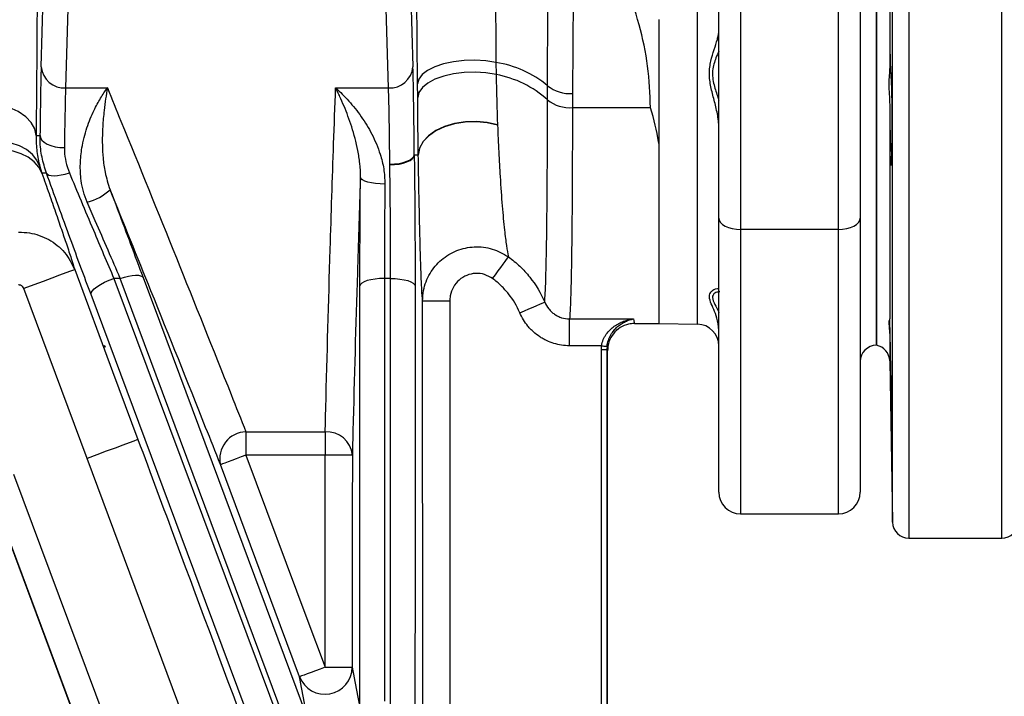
# Model space of a CAD drawing. Header units: millimetres. Extents: x 1803 to 4040, y 1425 to 4760.
# Tile 4 of 16: x 2397 to 2760, y 1638 to 1887. Entities that reach past the tile are written whole.
import ezdxf

# ---------------------------------------------------------------- set-up
doc = ezdxf.new("R2010")
doc.units = ezdxf.units.MM
doc.header["$LTSCALE"] = 2

msp = doc.modelspace()

# ---------------------------------------------------------------- linework, layer by layer
at = {"color": 8, "linetype": 'Continuous', "lineweight": 25}
for p, q in [((2724.38, 2153.21), (2724.38, 1696.44)), ((2758.59, 1696.44), (2758.59, 2151.71)), ((2718.38, 1702.33), (2718.38, 2148.54)), ((2646.63, 1775.19), (2646.63, 1988.82)), ((2662.49, 1810.05), (2662.49, 1705.44)), ((2698.49, 1705.44), (2698.49, 1810.05)), ((2717.35, 1771.42), (2717.35, 1761.65))]:
    msp.add_line(p, q, dxfattribs=at)
at = {"color": 7, "linetype": 'Continuous', "lineweight": 25}
for p, q in [((2712.49, 2083.44), (2712.49, 1767.44)), ((2706.49, 2010.34), (2706.49, 1814.24)), ((2698.49, 1810.05), (2698.49, 2006.14)), ((2717.35, 1981.16), (2717.35, 1869.71)), ((2539.08, 1966.97), (2541.9, 1869.81)), ((2532.9, 1862.1), (2530.08, 1959.26)), ((2654.49, 1814.24), (2654.49, 1950.39)), ((2662.49, 1946.2), (2662.49, 1810.05)), ((2405.07, 1869.81), (2407.08, 1939.04)), ((2416.08, 1931.33), (2414.07, 1862.1)), ((2712.49, 1767.44), (2712.49, 1925.44)), ((2601.05, 1915.98), (2600.6, 1860.03)), ((2632.49, 1775.44), (2632.49, 1887.17)), ((2572.45, 1871.46), (2572.51, 1867.01)), ((2543.64, 1858.58), (2543.59, 1863.56)), ((2591.42, 1857.67), (2591.43, 1862.92)), ((2414.07, 1862.1), (2429.43, 1862.1)), ((2513.46, 1862.1), (2532.9, 1862.1)), ((2600.6, 1860.03), (2600.58, 1854.85)), ((2717.35, 1855.94), (2717.35, 1777.13)), ((2600.58, 1854.85), (2629.34, 1854.85)), ((2573.02, 1848.48), (2573.03, 1848.42)), ((2632.49, 1775.44), (2632.49, 1841.26)), ((2543.87, 1837.37), (2543.87, 1837.5)), ((2718.13, 1838.84), (2717.71, 1838.84)), ((2533.39, 1833.8), (2533.39, 1834.05)), ((2404.58, 1833.25), (2405.35, 1830.72)), ((2654.49, 1713.44), (2654.49, 1814.24)), ((2706.49, 1814.24), (2706.49, 1713.44)), ((2698.49, 1810.05), (2662.49, 1810.05)), ((2434.17, 1792), (2431.86, 1792)), ((2494.67, 1629.72), (2434.17, 1792)), ((2533.69, 1792), (2531.38, 1792)), ((2421.95, 1725.78), (2398.69, 1788.27)), ((2599.53, 1777.13), (2623.07, 1777.13)), ((2599.53, 1767.25), (2599.53, 1777.13)), ((2717.35, 1777.13), (2717.32, 1777.06)), ((2623.49, 1775.44), (2632.49, 1775.44)), ((2632.49, 1775.44), (2646.63, 1775.19)), ((2428.6, 1766.79), (2428.43, 1767.29)), ((2428.43, 1767.29), (2428.6, 1766.79)), ((2428.43, 1767.29), (2428.43, 1767.29)), ((2611.35, 1767.25), (2599.53, 1767.25)), ((2611.28, 1626.62), (2611.28, 1765.9)), ((2611.28, 1765.9), (2613.28, 1765.9)), ((2613.34, 1767.02), (2613.28, 1765.9)), ((2613.28, 1765.9), (2613.28, 1626.62)), ((2613.49, 1755.44), (2613.49, 1765.44)), ((2717.35, 1761.65), (2718.38, 1702.33)), ((2613.49, 1626.68), (2613.49, 1755.44)), ((2480.44, 1735.58), (2509.6, 1735.58)), ((2480.44, 1735.58), (2480.44, 1727.02)), ((2509.6, 1735.58), (2509.6, 1727.02)), ((2509.6, 1727.02), (2480.44, 1727.02)), ((2394.93, 1720.03), (2446.06, 1582.93)), ((2436.62, 1579.41), (2385.5, 1716.51)), ((2436.69, 1579.44), (2385.56, 1716.54)), ((2662.49, 1705.44), (2698.49, 1705.44)), ((2724.38, 1696.44), (2758.59, 1696.44))]:
    msp.add_line(p, q, dxfattribs=at)
at = {"color": 7, "linetype": 'Continuous', "lineweight": 25, "flags": 128}
for points in [[(2572.45, 1871.46), (2568.68, 1872.05), (2564.71, 1872.3), (2560.7, 1872.19), (2556.79, 1871.74), (2553.17, 1870.95), (2549.96, 1869.87), (2547.31, 1868.53), (2545.32, 1866.99), (2544.06, 1865.31), (2543.59, 1863.56)], [(2572.51, 1867.01), (2568.74, 1867.64), (2564.77, 1867.91), (2560.75, 1867.8), (2556.85, 1867.31), (2553.22, 1866.48), (2550.01, 1865.32), (2547.36, 1863.89), (2545.36, 1862.24), (2544.1, 1860.45), (2543.64, 1858.58)], [(2403.19, 1844.59), (2402.71, 1847.01), (2401.43, 1849.33), (2399.38, 1851.48), (2396.66, 1853.37), (2393.35, 1854.93), (2389.58, 1856.1), (2385.5, 1856.84), (2381.26, 1857.12)], [(2573.02, 1848.48), (2569.25, 1849.35), (2565.25, 1849.74), (2561.19, 1849.62), (2557.25, 1849.01), (2553.57, 1847.92), (2550.33, 1846.4), (2547.63, 1844.52), (2545.61, 1842.35), (2544.34, 1839.98), (2543.87, 1837.5)], [(2573.03, 1848.42), (2569.24, 1849.28), (2565.24, 1849.66), (2561.18, 1849.54), (2557.23, 1848.91), (2553.56, 1847.82), (2550.31, 1846.29), (2547.62, 1844.4), (2545.6, 1842.22), (2544.33, 1839.85), (2543.87, 1837.37)], [(2403.19, 1844.59), (2403.67, 1844.57), (2404.6, 1844.54), (2404.65, 1844.54)], [(2404.65, 1844.54), (2404.84, 1843.69), (2405.37, 1842.87), (2406.21, 1842.11), (2407.33, 1841.45), (2408.69, 1840.9), (2410.23, 1840.48), (2411.9, 1840.22), (2413.64, 1840.13)], [(2404.58, 1833.25), (2403.51, 1835.57), (2401.87, 1837.65), (2399.7, 1839.42), (2397.05, 1840.83), (2394.02, 1841.84), (2390.68, 1842.43), (2387.14, 1842.57), (2383.49, 1842.26)], [(2405.35, 1830.72), (2404.17, 1832.95), (2402.47, 1834.92), (2400.3, 1836.58), (2397.71, 1837.88), (2394.78, 1838.78), (2391.58, 1839.27), (2388.2, 1839.32), (2384.72, 1838.94)], [(2533.39, 1834.05), (2535.13, 1834.13), (2536.8, 1834.34), (2538.34, 1834.66), (2539.7, 1835.1), (2540.82, 1835.63), (2541.66, 1836.23), (2542.19, 1836.88), (2542.39, 1837.56)], [(2533.39, 1833.8), (2535.13, 1833.88), (2536.81, 1834.1), (2538.35, 1834.43), (2539.71, 1834.87), (2540.83, 1835.4), (2541.67, 1836), (2542.2, 1836.65), (2542.39, 1837.32)], [(2542.39, 1837.56), (2543.31, 1837.52), (2543.87, 1837.5)], [(2543.87, 1837.37), (2543, 1837.34), (2542.39, 1837.32)], [(2407.01, 1830.76), (2405.78, 1830.73), (2405.35, 1830.72)], [(2407.01, 1830.76), (2407.35, 1830.34), (2407.94, 1830.03), (2408.78, 1829.85), (2409.84, 1829.79), (2411.08, 1829.87), (2412.46, 1830.07), (2413.93, 1830.4), (2415.46, 1830.84)], [(2531.58, 1826.71), (2529.84, 1826.77), (2528.17, 1826.92), (2526.63, 1827.16), (2525.27, 1827.46), (2524.15, 1827.83), (2523.31, 1828.25), (2522.78, 1828.7), (2522.59, 1829.16)], [(2654.49, 1814.24), (2654.64, 1813.42), (2655.1, 1812.64), (2655.83, 1811.91), (2656.83, 1811.28), (2658.04, 1810.75), (2659.42, 1810.37), (2660.93, 1810.13), (2662.49, 1810.05)], [(2698.49, 1810.05), (2700.05, 1810.13), (2701.55, 1810.37), (2702.93, 1810.75), (2704.14, 1811.28), (2705.14, 1811.91), (2705.88, 1812.64), (2706.33, 1813.42), (2706.49, 1814.24)], [(2571.24, 1791.96), (2572.28, 1793.38), (2573.28, 1794.76), (2574.23, 1796.05), (2575.08, 1797.22), (2575.8, 1798.22), (2576.39, 1799.02), (2576.81, 1799.6), (2577.06, 1799.94)], [(2417.44, 1795.25), (2417.03, 1795.09), (2415.93, 1794.68), (2414.18, 1794.03), (2411.85, 1793.17), (2409.02, 1792.11), (2405.8, 1790.92), (2402.32, 1789.62), (2398.69, 1788.27)], [(2417.44, 1795.25), (2431.39, 1757.76), (2440.69, 1732.76)], [(2423.42, 1786.09), (2423.44, 1786.68), (2423.82, 1787.38), (2424.55, 1788.15), (2425.59, 1788.97), (2426.91, 1789.8), (2428.44, 1790.61), (2430.11, 1791.35), (2431.86, 1792)], [(2431.86, 1792), (2489.05, 1638.75), (2546.23, 1485.48), (2551.11, 1472.4)], [(2434.17, 1792), (2435.7, 1792.47), (2437.17, 1792.83), (2438.55, 1793.07), (2439.79, 1793.19), (2440.84, 1793.18), (2441.67, 1793.03), (2442.27, 1792.77), (2442.59, 1792.38)], [(2442.59, 1792.38), (2448.6, 1776.26), (2472.64, 1711.76), (2503.09, 1630.09)], [(2531.38, 1792), (2529.65, 1791.95), (2527.98, 1791.79), (2526.43, 1791.54), (2525.07, 1791.2), (2523.95, 1790.78), (2523.11, 1790.3), (2522.58, 1789.78), (2522.39, 1789.24)], [(2531.38, 1792), (2531.4, 1714.25), (2531.41, 1636.49)], [(2533.64, 1537.6), (2533.66, 1664.8), (2533.69, 1792)], [(2533.69, 1792), (2535.42, 1791.95), (2537.1, 1791.79), (2538.64, 1791.54), (2540, 1791.2), (2541.12, 1790.78), (2541.96, 1790.3), (2542.49, 1789.78), (2542.69, 1789.24)], [(2522.41, 1633.72), (2522.41, 1650.83), (2522.4, 1719.25), (2522.39, 1789.24)], [(2542.69, 1789.24), (2542.68, 1772.14), (2542.67, 1703.72), (2542.65, 1619.27), (2542.64, 1534.83)], [(2537.79, 1479.56), (2531.77, 1495.68), (2507.71, 1560.17), (2465.57, 1673.13), (2423.42, 1786.09)], [(2555.44, 1783.7), (2553.5, 1783.7), (2551.65, 1783.7), (2549.93, 1783.7), (2548.42, 1783.7), (2547.18, 1783.7), (2546.24, 1783.69), (2545.66, 1783.69), (2545.44, 1783.69)], [(2545.54, 1534.85), (2545.54, 1554.85), (2545.51, 1634.85), (2545.44, 1783.69)], [(2555.44, 1783.7), (2555.5, 1659.27), (2555.54, 1534.85)], [(2581.22, 1779.4), (2582.93, 1780.13), (2584.58, 1780.83), (2586.11, 1781.49), (2587.47, 1782.07), (2588.61, 1782.56), (2589.5, 1782.94), (2590.1, 1783.2), (2590.39, 1783.32)], [(2611.35, 1767.25), (2611.73, 1767.2), (2612.1, 1767.16), (2612.44, 1767.13), (2612.74, 1767.09), (2612.99, 1767.06), (2613.17, 1767.04), (2613.29, 1767.03), (2613.34, 1767.02)], [(2440.69, 1732.76), (2440.29, 1732.61), (2439.19, 1732.2), (2437.44, 1731.55), (2435.11, 1730.68), (2432.28, 1729.63), (2429.06, 1728.43), (2425.57, 1727.13), (2421.95, 1725.78)], [(2508.66, 1492.93), (2467.11, 1604.48), (2421.95, 1725.78)], [(2480.44, 1727.02), (2478.63, 1726.34), (2476.88, 1725.69), (2475.28, 1725.09), (2473.86, 1724.56), (2472.7, 1724.12), (2471.82, 1723.8), (2471.27, 1723.59), (2471.07, 1723.52)], [(2480.44, 1727.02), (2502.87, 1666.95), (2509.57, 1649.01)], [(2509.57, 1649.01), (2509.57, 1654.34), (2509.6, 1727.02)], [(2519.6, 1727.01), (2519.39, 1727.01), (2518.8, 1727.01), (2517.87, 1727.01), (2516.62, 1727.01), (2515.11, 1727.01), (2513.4, 1727.01), (2511.54, 1727.01), (2509.6, 1727.02)], [(2519.6, 1727.01), (2519.59, 1707.01), (2519.57, 1649)], [(2500.2, 1645.51), (2493.2, 1664.25), (2471.07, 1723.52)], [(2509.57, 1649.01), (2507.75, 1648.33), (2506.01, 1647.68), (2504.4, 1647.08), (2502.98, 1646.55), (2501.82, 1646.11), (2500.94, 1645.79), (2500.4, 1645.58), (2500.2, 1645.51)], [(2509.57, 1649.01), (2511.5, 1649.01), (2513.36, 1649.01), (2515.08, 1649), (2516.59, 1649), (2517.84, 1649), (2518.77, 1649), (2519.35, 1649), (2519.57, 1649)]]:
    msp.add_lwpolyline(points, dxfattribs=at)
at = {"color": 7, "linetype": 'Continuous', "lineweight": 25}
for centre, radius, start, end in [((2413.56, 1870.61), 8.52, 185.3511, 273.4675), ((2533.42, 1870.61), 8.52, 266.5334, 354.6479), ((2566.74, 1833.39), 38.49, 50.106, 81.4654), ((2330.87, 1849.91), 387.43, 357.5841, 3.1718), ((2565.89, 1829.79), 37.8, 47.5198, 79.9119), ((2599.73, 1873.27), 13.26, 231.2452, 273.7799), ((2599.63, 1868.04), 13.22, 231.6141, 274.1404), ((2417.78, 1837.82), 18.24, 283.3811, 313.8591), ((2646.49, 1767.19), 8, 0, 89), ((2712.49, 1761.44), 6, 90, 180), ((2711.35, 1761.55), 6, 1, 79.0726), ((2480.71, 1725.71), 9.88, 91.5391, 192.8093), ((2510.19, 1726.15), 9.45, 5.2273, 93.5599), ((2662.49, 1713.44), 8, 180, 270), ((2698.49, 1713.44), 8, 270, 0), ((2724.38, 1702.44), 6, 181, 270), ((2758.59, 1702.44), 6, 270, 359), ((2509.56, 1649.03), 10, 200.6086, 359.8397)]:
    msp.add_arc(centre, radius, start, end, dxfattribs=at)
for centre, major_axis, ratio, start_param, end_param in [((2405.69, 1810.7), (0, 69), 0.017455, 0.541982, 1.058174), ((2541.28, 1810.7), (0, 69), 0.017455, 5.112176, 5.741203), ((2414.69, 1810.7), (0, 60), 0.020073, 0.541982, 1.058174), ((2532.28, 1810.7), (0, 60), 0.020073, 5.112176, 5.741203), ((2623.49, 1925.44), (0, 150), 0.018619, 2.991024, 3.141593), ((2613.49, 1925.44), (0, 160), 0.017455, 3.065209, 3.140502)]:
    msp.add_ellipse(centre, major_axis=major_axis, ratio=ratio, start_param=start_param, end_param=end_param, dxfattribs=at)
at = {"color": 8, "linetype": 'Continuous', "lineweight": 25}
for points, knots in [([(2403.51, 1968.99), (2403.51, 1968.62), (2403.54, 1963.26), (2403.59, 1952.4), (2403.63, 1936.61), (2403.63, 1920.6), (2403.61, 1904.68), (2403.55, 1888.86), (2403.46, 1873.4), (2403.34, 1858.4), (2403.24, 1849.19), (2403.19, 1844.59)], [0, 0, 0, 0, 0.00916, 0.131964, 0.254377, 0.376791, 0.499596, 0.62201, 0.747865, 0.874145, 1, 1, 1, 1]), ([(2654.49, 1875.59), (2654.12, 1874.8), (2653.17, 1872.71), (2651.83, 1868.55), (2652.47, 1863.39), (2653.77, 1859.76), (2654.37, 1857.83), (2654.49, 1857.46)], [0, 0, 0, 0, 0.165734, 0.436617, 0.707327, 0.944183, 1, 1, 1, 1]), ([(2654.81, 1787.09), (2654.34, 1787.05), (2653.27, 1786.95), (2651.83, 1785.66), (2652.46, 1783.26), (2653.78, 1781.2), (2654.37, 1779.81), (2654.49, 1779.54)], [0, 0, 0, 0, 0.205665, 0.46398, 0.72213, 0.945063, 1, 1, 1, 1])]:
    msp.add_open_spline(points, degree=3, knots=knots, dxfattribs=at)
at = {"color": 7, "linetype": 'Continuous', "lineweight": 25}
for points, knots in [([(2571.61, 1971.22), (2571.82, 1949.94), (2572.16, 1916.67), (2572.37, 1883.44), (2572.45, 1871.46)], [0, 0, 0, 0, 0.639312, 1, 1, 1, 1]), ([(2543.59, 1863.56), (2543.49, 1875.55), (2543.21, 1908.8), (2542.93, 1942.08), (2542.75, 1963.36)], [0, 0, 0, 0, 0.36069, 1, 1, 1, 1]), ([(2591.43, 1862.92), (2591.45, 1868.83), (2591.53, 1887.56), (2591.61, 1906.28), (2591.67, 1919.11)], [0, 0, 0, 0, 0.315398, 1, 1, 1, 1]), ([(2629.34, 1854.85), (2629.14, 1859.95), (2628.72, 1870.22), (2625.35, 1885.64), (2620.26, 1901), (2615.52, 1910.97), (2613.14, 1915.98)], [0, 0, 0, 0, 0.241819, 0.487141, 0.742431, 1, 1, 1, 1]), ([(2632.49, 1841.26), (2632.49, 1842.76), (2632.49, 1850.81), (2632.49, 1862.51), (2632.49, 1876.26), (2632.49, 1883.58), (2632.49, 1887.24)], [0, 0, 0, 0, 0.102196, 0.548904, 0.774766, 1, 1, 1, 1]), ([(2654.49, 1847.47), (2654.49, 1849.18), (2654.26, 1850.88), (2653.77, 1853.43), (2653.58, 1854.27), (2653.18, 1855.95), (2652.97, 1856.78), (2652.34, 1859.25), (2651.9, 1860.89), (2651.4, 1863.35), (2651.26, 1864.16), (2651.07, 1865.78), (2651.01, 1866.59), (2651.01, 1868.18), (2651.06, 1868.97), (2651.26, 1870.51), (2651.39, 1871.27), (2651.89, 1873.47), (2652.33, 1874.87), (2653.18, 1877.52), (2653.6, 1878.77), (2654.09, 1880.53), (2654.23, 1881.1), (2654.43, 1882.19), (2654.49, 1882.71), (2654.49, 1883.19)], [0, 0, 0, 0, 0.125, 0.125, 0.1875, 0.1875, 0.25, 0.25, 0.375, 0.375, 0.4375, 0.4375, 0.5, 0.5, 0.5625, 0.5625, 0.625, 0.625, 0.75, 0.75, 0.875, 0.875, 0.9375, 0.9375, 1, 1, 1, 1]), ([(2717.5, 1874.51), (2717.47, 1874.19), (2717.41, 1873.55), (2717.37, 1871), (2717.35, 1869.71)], [0, 0, 0, 0, 0.494354, 1, 1, 1, 1]), ([(2717.71, 1871.34), (2717.68, 1872.38), (2717.61, 1874.24), (2717.55, 1874.34), (2717.53, 1874.39)], [0, 0, 0, 0, 0.5560618, 1, 1, 1, 1]), ([(2717.35, 1869.71), (2717.34, 1868.83), (2717.25, 1867.86), (2717.1, 1865.76), (2717.04, 1864.61), (2717.04, 1862.25), (2717.1, 1861.03), (2717.25, 1858.49), (2717.34, 1857.21), (2717.35, 1855.94)], [0, 0, 0, 0, 0.25, 0.25, 0.5, 0.5, 0.75, 0.75, 1, 1, 1, 1]), ([(2422, 1820.08), (2421.51, 1821.38), (2420.51, 1823.97), (2419.59, 1828.75), (2419.35, 1834.2), (2420.06, 1840.83), (2421.81, 1847.56), (2424.3, 1853.59), (2426.9, 1858.39), (2428.58, 1860.93), (2429.42, 1862.09), (2429.43, 1862.1)], [0, 0, 0, 0, 0.0780667, 0.1561991, 0.2771393, 0.3983113, 0.5660069, 0.7339706, 0.8663187, 0.998688, 1, 1, 1, 1]), ([(2429.43, 1862.1), (2429.43, 1862.09), (2429, 1859.57), (2428.32, 1855.04), (2427.67, 1847.88), (2427.5, 1841.97), (2427.81, 1836.32), (2428.48, 1830.79), (2429.74, 1826.83), (2430.42, 1824.67)], [0, 0, 0, 0, 0.0014124, 0.274755, 0.4456797, 0.6181241, 0.7368725, 0.8567834, 1, 1, 1, 1]), ([(2429.43, 1862.1), (2431.1, 1858.02), (2439.63, 1837.2), (2454.86, 1799.61), (2470.13, 1761.5), (2478.62, 1740.16), (2480.44, 1735.58)], [0, 0, 0, 0, 0.096746, 0.494139, 0.891532, 1, 1, 1, 1]), ([(2509.6, 1735.58), (2509.68, 1738.56), (2510.24, 1760.96), (2511.22, 1796.29), (2512.49, 1835.48), (2513.21, 1855.26), (2513.46, 1862.1)], [0, 0, 0, 0, 0.070706, 0.530945, 0.83777, 1, 1, 1, 1]), ([(2522.59, 1829.16), (2522.61, 1830.92), (2522.52, 1832.62), (2522.18, 1835.91), (2521.93, 1837.51), (2521.03, 1842.16), (2520.25, 1845.04), (2518.94, 1849.12), (2518.47, 1850.44), (2517.52, 1852.99), (2517.03, 1854.22), (2516.03, 1856.61), (2515.52, 1857.76), (2514.75, 1859.43), (2514.49, 1859.98), (2513.98, 1861.06), (2513.72, 1861.59), (2513.46, 1862.1)], [0, 0, 0, 0, 0.125, 0.125, 0.25, 0.25, 0.5, 0.5, 0.625, 0.625, 0.75, 0.75, 0.875, 0.875, 0.9375, 0.9375, 1, 1, 1, 1]), ([(2513.46, 1862.1), (2513.47, 1862.09), (2515.09, 1860.65), (2518.33, 1857.45), (2522.87, 1851.76), (2526.91, 1845.22), (2529.67, 1838.68), (2531.32, 1832.42), (2531.5, 1828.61), (2531.58, 1826.71)], [0, 0, 0, 0, 0.001401, 0.195734, 0.389989, 0.574737, 0.759104, 0.879692, 1, 1, 1, 1]), ([(2543.87, 1837.5), (2543.83, 1840.86), (2543.74, 1847.59), (2543.67, 1854.9), (2543.64, 1858.58)], [0, 0, 0, 0, 0.498118, 1, 1, 1, 1]), ([(2590.39, 1783.32), (2590.46, 1784.32), (2590.61, 1786.31), (2590.79, 1791), (2590.93, 1796.38), (2591.05, 1802.22), (2591.16, 1809), (2591.25, 1816.81), (2591.32, 1825.58), (2591.38, 1835.41), (2591.41, 1846.07), (2591.42, 1853.8), (2591.42, 1857.67)], [0, 0, 0, 0, 0.117293, 0.235975, 0.326464, 0.416953, 0.510072, 0.603191, 0.700732, 0.798273, 0.899137, 1, 1, 1, 1]), ([(2717.35, 1855.94), (2717.37, 1853.93), (2717.41, 1849.92), (2717.5, 1844.67), (2717.61, 1840.56), (2717.68, 1839.42), (2717.71, 1838.84)], [0, 0, 0, 0, 0.246479, 0.495003, 0.743559, 1, 1, 1, 1]), ([(2600.58, 1854.85), (2600.58, 1853.42), (2600.58, 1847.07), (2600.56, 1836.29), (2600.5, 1823.27), (2600.41, 1811.12), (2600.28, 1800.56), (2600.12, 1791.72), (2599.94, 1784.89), (2599.74, 1779.9), (2599.6, 1778.02), (2599.53, 1777.13)], [0, 0, 0, 0, 0.035002, 0.155732, 0.276847, 0.397577, 0.531119, 0.651866, 0.772997, 0.893743, 1, 1, 1, 1]), ([(2632.49, 1841.26), (2632.43, 1841.58), (2631.7, 1845.98), (2630.6, 1850.55), (2629.35, 1854.82), (2629.34, 1854.85)], [0, 0, 0, 0, 0.073316, 0.993234, 1, 1, 1, 1]), ([(2573.03, 1848.42), (2573.18, 1845.08), (2573.48, 1838.38), (2574.05, 1828.29), (2574.74, 1818.35), (2575.52, 1810.01), (2576.3, 1803.77), (2576.81, 1801.22), (2577.06, 1799.94)], [0, 0, 0, 0, 0.140381, 0.282165, 0.475696, 0.672879, 0.835401, 1, 1, 1, 1]), ([(2403.19, 1844.59), (2403.23, 1842.56), (2403.33, 1838.48), (2404.16, 1835), (2404.58, 1833.25)], [0, 0, 0, 0, 0.496596, 1, 1, 1, 1]), ([(2407.01, 1830.76), (2406.41, 1832.7), (2405.18, 1836.63), (2404.67, 1841.29), (2404.65, 1843.91), (2404.65, 1844.54)], [0, 0, 0, 0, 0.4248401, 0.8609648, 1, 1, 1, 1]), ([(2413.64, 1840.13), (2413.65, 1839.7), (2413.66, 1837.99), (2414.03, 1834.85), (2414.98, 1832.19), (2415.46, 1830.84)], [0, 0, 0, 0, 0.140271, 0.563115, 1, 1, 1, 1]), ([(2542.39, 1837.32), (2542.44, 1833.32), (2542.54, 1825.19), (2542.63, 1812.72), (2542.68, 1800.54), (2542.68, 1793.04), (2542.69, 1789.24)], [0, 0, 0, 0, 0.258495, 0.526274, 0.759751, 1, 1, 1, 1]), ([(2545.44, 1783.69), (2545.34, 1784.99), (2545.16, 1787.59), (2544.87, 1794.36), (2544.63, 1802), (2544.43, 1809.66), (2544.26, 1816.96), (2544.07, 1826.01), (2543.94, 1833.57), (2543.87, 1837.37)], [0, 0, 0, 0, 0.165971, 0.33435, 0.52535, 0.622788, 0.720227, 0.85939, 1, 1, 1, 1]), ([(2533.69, 1792), (2533.68, 1795.21), (2533.68, 1801.73), (2533.63, 1812.19), (2533.54, 1823.12), (2533.44, 1830.2), (2533.39, 1833.8)], [0, 0, 0, 0, 0.233501, 0.473772, 0.73224, 1, 1, 1, 1]), ([(2405.35, 1830.72), (2406.24, 1828.18), (2408.03, 1823.11), (2410.41, 1816.25), (2412.56, 1810.03), (2414.52, 1804.24), (2416.25, 1799.05), (2417.04, 1796.52), (2417.44, 1795.25)], [0, 0, 0, 0, 0.153354, 0.306702, 0.464353, 0.621998, 0.809956, 1, 1, 1, 1]), ([(2423.42, 1786.09), (2422.19, 1789.4), (2419.69, 1796.09), (2415.65, 1807.06), (2411.34, 1818.81), (2408.47, 1826.74), (2407.01, 1830.76)], [0, 0, 0, 0, 0.2264109, 0.4574382, 0.7248446, 1, 1, 1, 1]), ([(2415.46, 1830.84), (2416.87, 1827.44), (2419.75, 1820.54), (2424.03, 1810.39), (2428.11, 1800.76), (2430.61, 1794.94), (2431.86, 1792)], [0, 0, 0, 0, 0.267415, 0.542394, 0.768982, 1, 1, 1, 1]), ([(2522.59, 1829.16), (2522.55, 1828.17), (2522.15, 1816.5), (2521.15, 1785.43), (2520.23, 1752.37), (2519.68, 1729.99), (2519.6, 1727.01)], [0, 0, 0, 0, 0.0292644, 0.3427321, 0.9124697, 1, 1, 1, 1]), ([(2522.39, 1789.24), (2522.38, 1792.48), (2522.39, 1795.76), (2522.4, 1800.75), (2522.41, 1802.43), (2522.42, 1805.8), (2522.42, 1807.5), (2522.45, 1812.57), (2522.47, 1815.92), (2522.52, 1822.58), (2522.55, 1825.89), (2522.59, 1829.16)], [0, 0, 0, 0, 0.25, 0.25, 0.375, 0.375, 0.5, 0.5, 0.75, 0.75, 1, 1, 1, 1]), ([(2531.58, 1826.71), (2531.55, 1823.46), (2531.48, 1816.88), (2531.42, 1807.6), (2531.39, 1799.23), (2531.39, 1794.42), (2531.38, 1792)], [0, 0, 0, 0, 0.283146, 0.574506, 0.78559, 1, 1, 1, 1]), ([(2430.42, 1824.67), (2431.41, 1822.06), (2433.94, 1815.42), (2438.08, 1804.46), (2441.07, 1796.45), (2442.59, 1792.38)], [0, 0, 0, 0, 0.242047, 0.615613, 1, 1, 1, 1]), ([(2471.07, 1723.52), (2469.25, 1728.09), (2460.76, 1749.43), (2447.26, 1783.16), (2435.44, 1812.29), (2430.42, 1824.67)], [0, 0, 0, 0, 0.135635, 0.632546, 1, 1, 1, 1]), ([(2434.17, 1792), (2432.7, 1795.44), (2429.7, 1802.41), (2425.57, 1811.93), (2423, 1817.81), (2422, 1820.08)], [0, 0, 0, 0, 0.373668, 0.757852, 1, 1, 1, 1]), ([(2396.79, 1809.03), (2398.11, 1808.98), (2401.97, 1808.84), (2408.06, 1806.63), (2414.1, 1801.93), (2416.33, 1797.47), (2417.44, 1795.25)], [0, 0, 0, 0, 0.149102, 0.43222, 0.717266, 1, 1, 1, 1]), ([(2545.44, 1783.69), (2545.51, 1784.99), (2545.72, 1788.52), (2547.88, 1793.98), (2552.18, 1799.13), (2557.93, 1802.6), (2564.48, 1803.99), (2571.27, 1803.29), (2575.13, 1801.06), (2577.06, 1799.94)], [0, 0, 0, 0, 0.089527, 0.243112, 0.394432, 0.544685, 0.695663, 0.848138, 1, 1, 1, 1]), ([(2577.06, 1799.94), (2578.53, 1798.88), (2579.92, 1797.73), (2582.52, 1795.24), (2583.75, 1793.9), (2587.11, 1789.7), (2588.95, 1786.64), (2590.39, 1783.32)], [0, 0, 0, 0, 0.25, 0.25, 0.5, 0.5, 1, 1, 1, 1]), ([(2571.24, 1791.96), (2570.27, 1792.53), (2568.34, 1793.67), (2564.94, 1794.04), (2561.66, 1793.33), (2558.79, 1791.56), (2556.64, 1788.93), (2555.57, 1786.16), (2555.47, 1784.36), (2555.44, 1783.7)], [0, 0, 0, 0, 0.151659, 0.303391, 0.453579, 0.603494, 0.755176, 0.909755, 1, 1, 1, 1]), ([(2581.22, 1779.4), (2580.15, 1781.9), (2578.77, 1784.21), (2576.25, 1787.39), (2575.33, 1788.4), (2573.38, 1790.28), (2572.34, 1791.16), (2571.24, 1791.96)], [0, 0, 0, 0, 0.5, 0.5, 0.75, 0.75, 1, 1, 1, 1]), ([(2398.69, 1788.27), (2398.59, 1788.49), (2398.38, 1788.92), (2397.82, 1789.38), (2397.26, 1789.6), (2396.91, 1789.62), (2396.79, 1789.63)], [0, 0, 0, 0, 0.285927, 0.571997, 0.853076, 1, 1, 1, 1]), ([(2654.49, 1772.93), (2654.31, 1774.5), (2654, 1777.4), (2652.59, 1780.72), (2651.27, 1783.56), (2650.76, 1785.98), (2651.91, 1787.56), (2653.29, 1788.3), (2654.3, 1788.34), (2654.43, 1787.9), (2654.49, 1787.73)], [0, 0, 0, 0, 0.143061, 0.264051, 0.387253, 0.533386, 0.677584, 0.799746, 0.924427, 1, 1, 1, 1]), ([(2590.39, 1783.32), (2590.76, 1782.42), (2591.26, 1781.59), (2592.17, 1780.45), (2592.51, 1780.09), (2593.22, 1779.43), (2593.6, 1779.12), (2594.4, 1778.57), (2594.83, 1778.32), (2595.71, 1777.9), (2596.16, 1777.72), (2597.56, 1777.28), (2598.54, 1777.13), (2599.53, 1777.13)], [0, 0, 0, 0, 0.25, 0.25, 0.375, 0.375, 0.5, 0.5, 0.625, 0.625, 0.75, 0.75, 1, 1, 1, 1]), ([(2599.53, 1767.25), (2598.55, 1767.25), (2597.58, 1767.32), (2595.64, 1767.61), (2594.7, 1767.82), (2592.85, 1768.38), (2591.95, 1768.73), (2590.64, 1769.35), (2590.2, 1769.58), (2589.35, 1770.06), (2588.94, 1770.31), (2587.74, 1771.12), (2586.97, 1771.71), (2585.9, 1772.68), (2585.55, 1773.02), (2584.87, 1773.72), (2584.55, 1774.08), (2583, 1775.95), (2581.99, 1777.6), (2581.22, 1779.4)], [0, 0, 0, 0, 0.125, 0.125, 0.25, 0.25, 0.375, 0.375, 0.4375, 0.4375, 0.5, 0.5, 0.625, 0.625, 0.6875, 0.6875, 0.75, 0.75, 1, 1, 1, 1]), ([(2611.35, 1767.25), (2611.46, 1768.04), (2611.67, 1768.78), (2612.1, 1769.85), (2612.27, 1770.2), (2612.64, 1770.86), (2612.83, 1771.17), (2613.46, 1772.07), (2613.94, 1772.62), (2614.93, 1773.6), (2615.46, 1774.03), (2616.55, 1774.82), (2617.12, 1775.16), (2618.27, 1775.77), (2618.86, 1776.03), (2620.04, 1776.47), (2620.64, 1776.65), (2621.55, 1776.87), (2621.85, 1776.94), (2622.46, 1777.05), (2622.77, 1777.1), (2623.07, 1777.13)], [0, 0, 0, 0, 0.125, 0.125, 0.1875, 0.1875, 0.25, 0.25, 0.375, 0.375, 0.5, 0.5, 0.625, 0.625, 0.75, 0.75, 0.875, 0.875, 0.9375, 0.9375, 1, 1, 1, 1]), ([(2613.34, 1767.02), (2613.43, 1767.81), (2613.6, 1768.56), (2613.97, 1769.64), (2614.11, 1769.99), (2614.41, 1770.66), (2614.58, 1770.98), (2615.1, 1771.89), (2615.5, 1772.44), (2616.32, 1773.44), (2616.76, 1773.88), (2617.67, 1774.68), (2618.14, 1775.04), (2619.1, 1775.66), (2619.58, 1775.93), (2620.56, 1776.4), (2621.06, 1776.6), (2622.06, 1776.92), (2622.57, 1777.04), (2623.07, 1777.13)], [0, 0, 0, 0, 0.125, 0.125, 0.1875, 0.1875, 0.25, 0.25, 0.375, 0.375, 0.5, 0.5, 0.625, 0.625, 0.75, 0.75, 0.875, 0.875, 1, 1, 1, 1]), ([(2717.1, 1776.55), (2717.06, 1776.33), (2717.04, 1776.06), (2717.05, 1775.4), (2717.07, 1775.03), (2717.15, 1774.16), (2717.2, 1773.67), (2717.3, 1772.61), (2717.34, 1772.04), (2717.35, 1771.42)], [0, 0, 0, 0, 0.25, 0.25, 0.5, 0.5, 0.75, 0.75, 1, 1, 1, 1]), ([(2717.71, 1762.34), (2717.68, 1764.37), (2717.64, 1766.27), (2717.57, 1769.84), (2717.54, 1771.41), (2717.49, 1773.43), (2717.47, 1774.02), (2717.44, 1775.07), (2717.43, 1775.52), (2717.39, 1776.65), (2717.36, 1777.06), (2717.35, 1777.13)], [0, 0, 0, 0, 0.25, 0.25, 0.5, 0.5, 0.625, 0.625, 0.75, 0.75, 1, 1, 1, 1]), ([(2623.49, 1775.44), (2623.44, 1775.44), (2622.7, 1775.43), (2620.85, 1775.21), (2618.08, 1774.08), (2615.54, 1771.8), (2613.82, 1768.81), (2613.6, 1766.56), (2613.49, 1765.44)], [0, 0, 0, 0, 0.009374, 0.141383, 0.35607, 0.570722, 0.78536, 1, 1, 1, 1]), ([(2717.35, 1771.42), (2717.37, 1769.82), (2717.41, 1766.6), (2717.5, 1760.59), (2717.61, 1754.34), (2717.68, 1750.72), (2717.71, 1748.88)], [0, 0, 0, 0, 0.2464793, 0.4950015, 0.7435586, 1, 1, 1, 1]), ([(2718.13, 1730.01), (2718.13, 1730), (2718.15, 1729.64), (2718.16, 1730.93), (2718.15, 1733.94), (2718.1, 1738.89), (2718.03, 1744.93), (2717.93, 1751.4), (2717.82, 1757.58), (2717.75, 1760.79), (2717.71, 1762.34)], [0, 0, 0, 0, 0.00446, 0.147934, 0.291395, 0.434855, 0.578324, 0.72181, 0.865314, 1, 1, 1, 1]), ([(2717.71, 1748.88), (2717.74, 1747.45), (2717.8, 1743.89), (2717.9, 1738.51), (2718, 1733.83), (2718.07, 1731.12), (2718.09, 1730.78), (2718.09, 1730.71)], [0, 0, 0, 0, 0.170651, 0.424041, 0.677432, 0.930806, 1, 1, 1, 1]), ([(2440.69, 1732.76), (2445.34, 1720.26), (2468.6, 1657.78), (2499.18, 1575.67), (2525.11, 1506.06), (2532.42, 1486.42)], [0, 0, 0, 0, 0.152174, 0.760869, 1, 1, 1, 1]), ([(2519.57, 1649), (2520.21, 1645.52), (2520.86, 1642.02), (2521.81, 1636.96), (2522.11, 1635.34), (2522.41, 1633.72)], [0, 0, 0, 0, 0.67731, 0.679013, 1, 1, 1, 1]), ([(2503.09, 1630.09), (2502.77, 1631.75), (2501.82, 1636.82), (2500.85, 1642.02), (2500.2, 1645.51)], [0, 0, 0, 0, 0.327669, 1, 1, 1, 1])]:
    msp.add_open_spline(points, degree=3, knots=knots, dxfattribs=at)
for points in [[(2572.51, 1867.01), (2572.65, 1860.5), (2572.82, 1854.32), (2573.02, 1848.48)], [(2542.39, 1837.56), (2542.39, 1837.48), (2542.39, 1837.4), (2542.39, 1837.32)], [(2611.28, 1765.9), (2611.28, 1766.35), (2611.3, 1766.8), (2611.35, 1767.25)]]:
    msp.add_open_spline(points, degree=3, dxfattribs=at)

doc.saveas('drawing.dxf')
